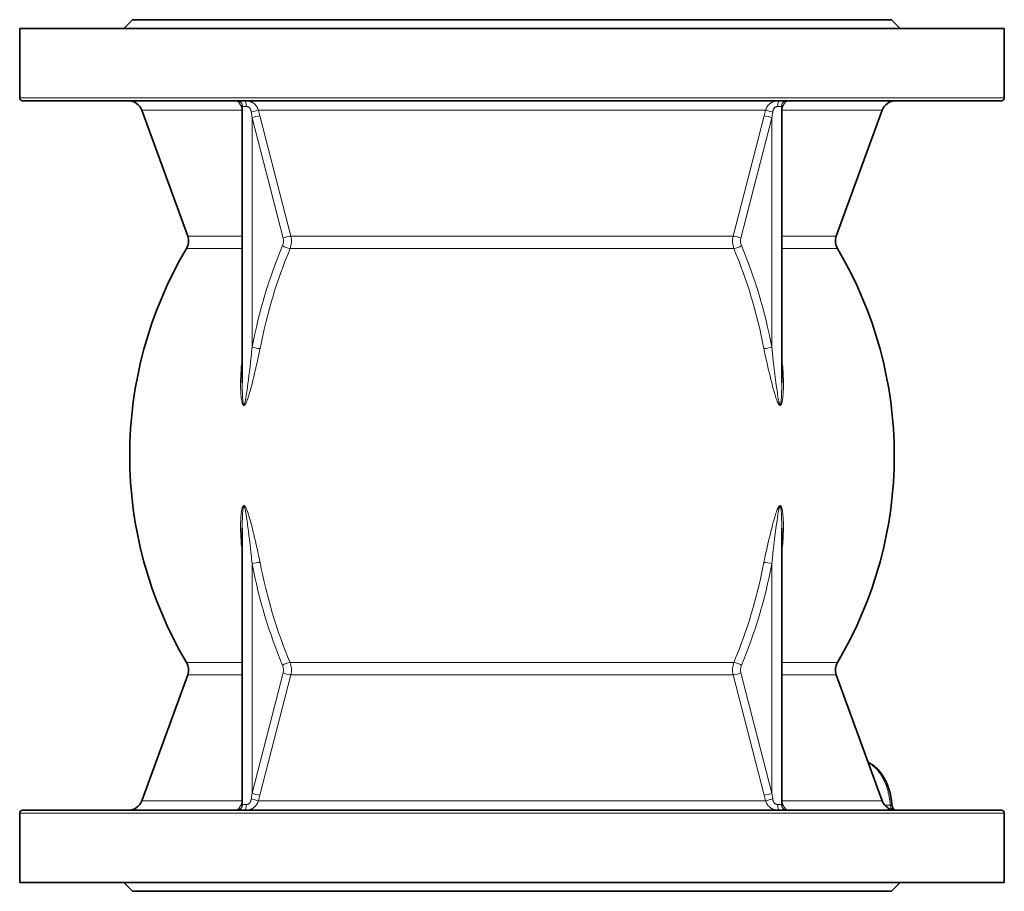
# Model space of a CAD drawing. Extents: x 121 to 804, y 87 to 806.
# Tile 5 of 7: x 338 to 508, y 619 to 770. Entities that reach past the tile are written whole.
import ezdxf

# ---------------------------------------------------------------- set-up
doc = ezdxf.new("R2010")
doc.units = 0

msp = doc.modelspace()

# ---------------------------------------------------------------- linework, layer by layer
at = {"color": 7, "lineweight": 35, "ltscale": 0.106066}
for p, q in [((357.98, 769.87), (356.48, 768.37)), ((488.98, 769.87), (490.48, 768.37)), ((357.98, 619.37), (356.48, 620.87)), ((488.98, 619.37), (490.48, 620.87))]:
    msp.add_line(p, q, dxfattribs=at)
at = {"color": 7, "lineweight": 35}
for p, q in [((454.89, 769.87), (357.98, 769.87)), ((488.98, 769.87), (454.89, 769.87)), ((464.24, 768.37), (338.48, 768.37)), ((338.48, 756.37), (338.48, 768.37)), ((508.48, 768.37), (464.24, 768.37)), ((508.48, 756.37), (508.48, 768.37)), ((464, 755.87), (338.98, 755.87)), ((376.91, 707.15), (376.91, 754.82)), ((507.98, 755.87), (464, 755.87)), ((470.06, 707.15), (470.06, 754.82)), ((367.49, 732.49), (359.58, 754.22)), ((479.47, 732.49), (487.39, 754.22)), ((376.91, 634.41), (376.91, 682.09)), ((470.06, 634.41), (470.06, 682.09)), ((367.49, 656.75), (359.58, 635.01)), ((479.47, 656.75), (487.39, 635.01)), ((338.48, 620.87), (338.48, 632.87)), ((464, 633.37), (338.98, 633.37)), ((507.98, 633.37), (464, 633.37)), ((508.48, 620.87), (508.48, 632.87)), ((464.24, 620.87), (338.48, 620.87)), ((508.48, 620.87), (464.24, 620.87)), ((454.89, 619.37), (357.98, 619.37)), ((488.98, 619.37), (454.89, 619.37))]:
    msp.add_line(p, q, dxfattribs=at)
at = {"color": 7, "lineweight": 13}
for p, q in [((464.24, 756.37), (338.48, 756.37)), ((508.48, 756.37), (464.24, 756.37)), ((376.91, 754.22), (359.58, 754.22)), ((454.12, 754.22), (379.69, 754.22)), ((379.96, 753.25), (385.31, 732.49)), ((467.28, 754.22), (454.12, 754.22)), ((461.66, 732.49), (467, 753.25)), ((487.39, 754.22), (470.06, 754.22)), ((378.61, 752.91), (383.96, 732.15)), ((378.61, 713.34), (378.61, 752.91)), ((463.01, 732.15), (468.35, 752.91)), ((468.35, 713.34), (468.35, 752.91)), ((385.31, 732.49), (450.33, 732.49)), ((450.33, 732.49), (461.66, 732.49)), ((385.17, 730.36), (450.42, 730.36)), ((450.42, 730.36), (461.8, 730.36)), ((378.61, 636.33), (378.61, 675.9)), ((468.35, 636.33), (468.35, 675.9)), ((385.17, 658.88), (450.42, 658.88)), ((461.8, 658.88), (450.42, 658.88)), ((378.61, 636.33), (383.96, 657.09)), ((379.96, 635.99), (385.31, 656.75)), ((385.31, 656.75), (450.33, 656.75)), ((450.33, 656.75), (461.66, 656.75)), ((461.66, 656.75), (467, 635.99)), ((463.01, 657.09), (468.35, 636.33)), ((376.91, 635.01), (359.58, 635.01)), ((454.12, 635.01), (379.69, 635.01)), ((467.28, 635.01), (454.12, 635.01)), ((487.39, 635.01), (470.06, 635.01)), ((464.24, 632.87), (338.48, 632.87)), ((508.48, 632.87), (464.24, 632.87))]:
    msp.add_line(p, q, dxfattribs=at)
at = {"color": 7, "lineweight": 13, "ltscale": 0.031687}
for p, q in [((377.59, 754.87), (376.96, 754.87)), ((376.96, 634.37), (377.59, 634.37))]:
    msp.add_line(p, q, dxfattribs=at)
at = {"color": 7, "lineweight": 13, "ltscale": 0.031688}
for p, q in [((470.01, 754.87), (469.38, 754.87)), ((469.38, 634.37), (470.01, 634.37))]:
    msp.add_line(p, q, dxfattribs=at)
at = {"color": 7, "lineweight": 13, "ltscale": 0.470625}
for p, q in [((367.49, 732.49), (376.91, 732.49)), ((367.49, 656.75), (376.91, 656.75))]:
    msp.add_line(p, q, dxfattribs=at)
at = {"color": 7, "lineweight": 13, "ltscale": 0.470624}
for p, q in [((470.06, 732.49), (479.47, 732.49)), ((470.06, 656.75), (479.47, 656.75))]:
    msp.add_line(p, q, dxfattribs=at)
at = {"color": 7, "lineweight": 13, "ltscale": 0.480605}
for p, q in [((376.91, 730.36), (367.29, 730.36)), ((479.67, 730.36), (470.06, 730.36)), ((376.91, 658.88), (367.29, 658.88)), ((470.06, 658.88), (479.67, 658.88))]:
    msp.add_line(p, q, dxfattribs=at)
at = {"color": 7, "lineweight": 13, "ltscale": 0.048456}
msp.add_line((488.78, 634.27), (487.82, 634.27), dxfattribs=at)
at = {"color": 7, "lineweight": 13}
for points in [[(376.91, 754.39), (376.87, 754.5), (376.84, 754.61), (376.8, 754.72), (376.75, 754.82), (376.71, 754.93), (376.66, 755.03), (376.61, 755.12), (376.56, 755.2), (376.51, 755.28), (376.46, 755.36), (376.41, 755.43), (376.37, 755.49), (376.32, 755.54), (376.28, 755.6), (376.25, 755.63), (376.22, 755.67), (376.18, 755.7), (376.15, 755.73), (376.11, 755.77), (376.07, 755.8), (376.04, 755.83), (376.02, 755.85), (376.01, 755.86), (376, 755.86), (376, 755.87), (376, 755.87), (376, 755.87), (376, 755.87), (376.01, 755.87)], [(376.91, 754.82), (376.91, 754.84), (376.91, 754.85), (376.91, 754.85), (376.91, 754.86), (376.92, 754.86), (376.93, 754.86), (376.93, 754.87), (376.94, 754.87), (376.96, 754.87)], [(377.28, 755.87), (377.36, 755.87), (377.43, 755.87), (377.5, 755.87), (377.57, 755.86), (377.66, 755.86), (377.76, 755.85), (377.85, 755.83), (377.91, 755.83), (377.97, 755.82), (378.02, 755.81), (378.07, 755.8), (378.14, 755.78), (378.21, 755.76), (378.27, 755.74), (378.36, 755.71), (378.44, 755.68), (378.52, 755.65), (378.6, 755.61), (378.68, 755.57), (378.75, 755.53), (378.83, 755.48), (378.9, 755.43), (378.96, 755.38), (379.03, 755.33), (379.09, 755.27), (379.15, 755.21), (379.21, 755.14), (379.27, 755.07), (379.32, 755), (379.37, 754.93), (379.42, 754.86), (379.46, 754.78), (379.5, 754.72), (379.53, 754.66), (379.55, 754.6), (379.57, 754.56), (379.59, 754.51), (379.63, 754.42), (379.66, 754.32), (379.69, 754.22)], [(377.59, 754.87), (377.63, 754.87), (377.68, 754.87), (377.71, 754.86), (377.75, 754.86), (377.8, 754.85), (377.85, 754.84), (377.89, 754.83), (377.94, 754.81), (377.98, 754.8), (378.02, 754.77), (378.06, 754.75), (378.09, 754.72), (378.12, 754.7), (378.15, 754.68), (378.17, 754.65), (378.19, 754.63), (378.21, 754.61), (378.24, 754.56), (378.27, 754.51), (378.3, 754.47), (378.32, 754.42), (378.34, 754.37), (378.36, 754.34), (378.37, 754.3), (378.39, 754.26), (378.4, 754.22), (378.41, 754.18), (378.42, 754.14), (378.44, 754.06), (378.46, 753.97), (378.48, 753.88)], [(467.28, 754.22), (467.31, 754.32), (467.34, 754.42), (467.36, 754.47), (467.38, 754.52), (467.4, 754.57), (467.42, 754.61), (467.46, 754.69), (467.5, 754.77), (467.54, 754.84), (467.58, 754.91), (467.63, 754.98), (467.68, 755.05), (467.74, 755.12), (467.8, 755.19), (467.86, 755.25), (467.89, 755.28), (467.92, 755.31), (467.95, 755.34), (467.99, 755.37), (468.03, 755.41), (468.08, 755.44), (468.13, 755.47), (468.18, 755.51), (468.23, 755.54), (468.28, 755.57), (468.32, 755.59), (468.36, 755.61), (468.44, 755.65), (468.53, 755.68), (468.61, 755.72), (468.7, 755.74), (468.78, 755.77), (468.86, 755.79), (468.94, 755.8), (469.02, 755.82), (469.08, 755.83), (469.13, 755.84), (469.25, 755.85), (469.36, 755.86), (469.47, 755.87), (469.58, 755.87), (469.69, 755.87)], [(468.49, 753.88), (468.51, 753.98), (468.52, 754.03), (468.53, 754.08), (468.54, 754.12), (468.55, 754.17), (468.57, 754.23), (468.59, 754.3), (468.62, 754.36), (468.65, 754.42), (468.68, 754.48), (468.69, 754.51), (468.71, 754.53), (468.73, 754.57), (468.76, 754.6), (468.78, 754.63), (468.82, 754.67), (468.85, 754.7), (468.89, 754.73), (468.93, 754.76), (468.97, 754.79), (469.02, 754.81), (469.05, 754.82), (469.09, 754.83), (469.13, 754.84), (469.16, 754.85), (469.19, 754.86), (469.22, 754.86), (469.25, 754.86), (469.28, 754.87), (469.31, 754.87), (469.38, 754.87)], [(470.01, 754.87), (470.02, 754.87), (470.03, 754.87), (470.04, 754.86), (470.05, 754.86), (470.05, 754.86), (470.06, 754.85), (470.06, 754.85), (470.06, 754.84), (470.06, 754.82)], [(470.96, 755.87), (470.97, 755.87), (470.97, 755.87), (470.97, 755.87), (470.97, 755.87), (470.97, 755.86), (470.96, 755.86), (470.96, 755.85), (470.93, 755.83), (470.9, 755.81), (470.85, 755.76), (470.82, 755.73), (470.79, 755.7), (470.74, 755.66), (470.7, 755.61), (470.65, 755.55), (470.6, 755.48), (470.54, 755.41), (470.49, 755.33), (470.43, 755.24), (470.38, 755.15), (470.33, 755.06), (470.28, 754.96), (470.23, 754.85), (470.18, 754.75), (470.14, 754.64), (470.1, 754.53), (470.07, 754.41), (470.06, 754.39)], [(379.98, 713.08), (379.9, 712.67), (379.82, 712.27), (379.74, 711.86), (379.67, 711.56), (379.61, 711.26), (379.47, 710.65), (379.34, 710.05), (379.2, 709.44), (379.05, 708.84), (378.9, 708.23), (378.75, 707.62), (378.68, 707.32), (378.6, 707.01), (378.49, 706.61), (378.39, 706.21), (378.27, 705.8), (378.19, 705.5), (378.1, 705.2), (378.05, 705.03), (378, 704.87), (377.96, 704.73), (377.91, 704.6), (377.85, 704.41), (377.82, 704.31), (377.78, 704.22), (377.73, 704.09), (377.68, 703.97), (377.63, 703.84), (377.58, 703.73), (377.56, 703.68), (377.53, 703.63), (377.5, 703.56), (377.46, 703.5), (377.44, 703.47), (377.42, 703.43), (377.39, 703.39), (377.37, 703.37), (377.35, 703.35), (377.33, 703.34), (377.32, 703.32), (377.29, 703.3), (377.27, 703.29), (377.25, 703.28), (377.23, 703.27), (377.2, 703.26), (377.18, 703.26), (377.16, 703.27), (377.15, 703.27), (377.14, 703.28), (377.11, 703.29), (377.09, 703.31), (377.08, 703.32), (377.07, 703.33), (377.06, 703.35), (377.05, 703.36), (377.03, 703.39), (377.01, 703.42), (377, 703.45), (376.98, 703.47), (376.96, 703.53), (376.93, 703.6), (376.91, 703.67), (376.89, 703.74), (376.87, 703.81), (376.85, 703.92), (376.82, 704.03), (376.8, 704.17), (376.77, 704.32), (376.75, 704.46), (376.74, 704.57), (376.73, 704.68), (376.7, 704.9), (376.69, 705.03), (376.68, 705.15), (376.66, 705.4), (376.65, 705.65), (376.64, 705.9), (376.63, 706.2), (376.62, 706.49), (376.62, 706.79), (376.62, 707.09), (376.62, 707.39), (376.62, 707.57), (376.63, 707.75), (376.64, 708.11), (376.65, 708.47), (376.67, 708.84), (376.7, 709.2), (376.72, 709.55), (376.75, 709.9), (376.78, 710.25), (376.82, 710.6), (376.86, 710.95), (376.91, 711.3)], [(378.61, 713.34), (378.57, 712.93), (378.53, 712.51), (378.49, 712.08), (378.44, 711.65), (378.35, 710.81), (378.25, 709.97), (378.15, 709.12), (378.07, 708.41), (377.98, 707.71), (377.89, 707.01), (377.84, 706.66), (377.79, 706.3), (377.75, 705.95), (377.7, 705.6), (377.64, 705.25), (377.59, 704.91), (377.55, 704.67), (377.51, 704.44), (377.49, 704.29), (377.46, 704.14), (377.42, 703.99), (377.4, 703.89), (377.38, 703.79), (377.36, 703.72), (377.34, 703.66), (377.32, 703.6), (377.31, 703.56), (377.3, 703.52), (377.28, 703.48), (377.27, 703.46), (377.25, 703.43), (377.25, 703.42), (377.24, 703.41), (377.23, 703.4), (377.22, 703.39), (377.21, 703.39), (377.2, 703.39), (377.19, 703.39), (377.18, 703.39), (377.17, 703.4), (377.17, 703.41), (377.16, 703.42), (377.15, 703.43), (377.14, 703.44), (377.13, 703.46), (377.12, 703.49), (377.11, 703.52), (377.1, 703.55), (377.09, 703.6), (377.08, 703.65), (377.07, 703.7), (377.06, 703.76), (377.05, 703.83), (377.04, 703.9), (377.03, 703.99), (377.02, 704.08), (377.01, 704.19), (377, 704.29), (376.98, 704.5), (376.97, 704.71), (376.96, 704.86), (376.95, 705.02), (376.94, 705.34), (376.93, 705.64), (376.92, 705.94), (376.91, 706.24), (376.91, 706.47), (376.91, 706.69), (376.91, 707.15)], [(470.06, 711.3), (470.09, 711.12), (470.11, 710.93), (470.15, 710.57), (470.19, 710.2), (470.22, 709.84), (470.25, 709.47), (470.28, 709.11), (470.3, 708.75), (470.32, 708.38), (470.33, 708.02), (470.34, 707.83), (470.34, 707.65), (470.35, 707.35), (470.35, 707.04), (470.35, 706.74), (470.35, 706.44), (470.34, 706.14), (470.33, 705.83), (470.32, 705.68), (470.31, 705.53), (470.3, 705.38), (470.29, 705.23), (470.27, 704.99), (470.26, 704.87), (470.25, 704.74), (470.24, 704.63), (470.22, 704.51), (470.21, 704.41), (470.19, 704.31), (470.18, 704.22), (470.16, 704.13), (470.14, 704.01), (470.11, 703.88), (470.1, 703.82), (470.08, 703.76), (470.07, 703.7), (470.05, 703.65), (470.04, 703.61), (470.02, 703.57), (470, 703.51), (469.99, 703.48), (469.97, 703.45), (469.95, 703.41), (469.93, 703.37), (469.92, 703.36), (469.91, 703.34), (469.89, 703.33), (469.88, 703.31), (469.87, 703.3), (469.86, 703.29), (469.84, 703.28), (469.81, 703.27), (469.8, 703.27), (469.79, 703.27), (469.78, 703.26), (469.77, 703.26), (469.75, 703.27), (469.74, 703.27), (469.72, 703.28), (469.7, 703.29), (469.68, 703.3), (469.66, 703.32), (469.64, 703.33), (469.62, 703.35), (469.6, 703.37), (469.59, 703.39), (469.56, 703.42), (469.54, 703.45), (469.52, 703.48), (469.5, 703.51), (469.46, 703.58), (469.42, 703.65), (469.39, 703.73), (469.35, 703.8), (469.32, 703.88), (469.29, 703.96), (469.26, 704.03), (469.2, 704.19), (469.14, 704.35), (469.1, 704.46), (469.06, 704.58), (468.98, 704.82), (468.91, 705.06), (468.86, 705.24), (468.8, 705.42), (468.7, 705.78), (468.6, 706.14), (468.54, 706.38), (468.47, 706.62), (468.4, 706.92), (468.32, 707.21), (468.18, 707.76), (468.03, 708.37), (467.88, 708.98), (467.74, 709.59), (467.6, 710.19), (467.46, 710.8), (467.33, 711.41), (467.21, 711.97), (467.15, 712.26), (467.09, 712.55), (467.04, 712.81), (466.99, 713.08)], [(470.06, 707.15), (470.06, 706.8), (470.06, 706.45), (470.05, 706.09), (470.04, 705.74), (470.03, 705.39), (470.03, 705.22), (470.02, 705.05), (470.01, 704.81), (469.99, 704.58), (469.97, 704.35), (469.96, 704.23), (469.95, 704.11), (469.94, 704), (469.93, 703.9), (469.92, 703.82), (469.9, 703.75), (469.89, 703.66), (469.88, 703.62), (469.87, 703.58), (469.86, 703.54), (469.85, 703.5), (469.84, 703.48), (469.83, 703.45), (469.82, 703.43), (469.81, 703.42), (469.8, 703.41), (469.8, 703.4), (469.79, 703.4), (469.78, 703.39), (469.77, 703.39), (469.76, 703.39), (469.75, 703.39), (469.74, 703.4), (469.73, 703.41), (469.72, 703.42), (469.72, 703.43), (469.71, 703.44), (469.7, 703.46), (469.68, 703.5), (469.66, 703.54), (469.65, 703.58), (469.64, 703.62), (469.62, 703.69), (469.6, 703.75), (469.58, 703.82), (469.57, 703.88), (469.55, 703.96), (469.53, 704.04), (469.51, 704.16), (469.48, 704.29), (469.45, 704.49), (469.41, 704.7), (469.38, 704.9), (469.34, 705.13), (469.31, 705.37), (469.24, 705.83), (469.2, 706.13), (469.16, 706.43), (469.1, 706.83), (469.05, 707.23), (468.99, 707.69), (468.94, 708.14), (468.88, 708.63), (468.82, 709.11), (468.71, 710.05), (468.65, 710.52), (468.6, 710.99), (468.53, 711.62), (468.47, 712.24), (468.4, 712.87), (468.35, 713.34)], [(379.98, 676.16), (379.9, 676.57), (379.82, 676.97), (379.74, 677.37), (379.67, 677.68), (379.61, 677.98), (379.47, 678.59), (379.34, 679.19), (379.2, 679.8), (379.05, 680.4), (378.9, 681.01), (378.75, 681.62), (378.68, 681.92), (378.6, 682.23), (378.49, 682.63), (378.39, 683.03), (378.27, 683.43), (378.19, 683.74), (378.1, 684.04), (378.05, 684.21), (378, 684.37), (377.96, 684.51), (377.91, 684.64), (377.85, 684.83), (377.82, 684.93), (377.78, 685.02), (377.73, 685.15), (377.68, 685.27), (377.63, 685.4), (377.58, 685.5), (377.56, 685.56), (377.53, 685.61), (377.5, 685.68), (377.46, 685.74), (377.44, 685.77), (377.42, 685.81), (377.39, 685.85), (377.37, 685.87), (377.35, 685.89), (377.33, 685.9), (377.32, 685.92), (377.29, 685.94), (377.27, 685.95), (377.25, 685.96), (377.23, 685.97), (377.2, 685.97), (377.18, 685.97), (377.16, 685.97), (377.15, 685.97), (377.14, 685.96), (377.11, 685.95), (377.09, 685.93), (377.08, 685.92), (377.07, 685.91), (377.06, 685.89), (377.05, 685.88), (377.03, 685.85), (377.01, 685.82), (377, 685.79), (376.98, 685.76), (376.96, 685.7), (376.93, 685.64), (376.91, 685.57), (376.89, 685.5), (376.87, 685.43), (376.85, 685.32), (376.82, 685.21), (376.8, 685.07), (376.77, 684.92), (376.75, 684.77), (376.74, 684.67), (376.73, 684.56), (376.7, 684.34), (376.69, 684.21), (376.68, 684.09), (376.66, 683.84), (376.65, 683.59), (376.64, 683.34), (376.63, 683.04), (376.62, 682.75), (376.62, 682.45), (376.62, 682.15), (376.62, 681.85), (376.62, 681.67), (376.63, 681.49), (376.64, 681.13), (376.65, 680.76), (376.67, 680.4), (376.7, 680.04), (376.72, 679.69), (376.75, 679.34), (376.78, 678.99), (376.82, 678.64), (376.86, 678.29), (376.91, 677.94)], [(378.61, 675.9), (378.57, 676.31), (378.53, 676.73), (378.49, 677.16), (378.44, 677.59), (378.35, 678.43), (378.25, 679.27), (378.15, 680.12), (378.07, 680.82), (377.98, 681.53), (377.89, 682.23), (377.84, 682.58), (377.79, 682.94), (377.75, 683.29), (377.7, 683.64), (377.64, 683.99), (377.59, 684.33), (377.55, 684.57), (377.51, 684.8), (377.49, 684.95), (377.46, 685.1), (377.42, 685.25), (377.4, 685.35), (377.38, 685.45), (377.36, 685.52), (377.34, 685.58), (377.32, 685.64), (377.31, 685.68), (377.3, 685.72), (377.28, 685.76), (377.27, 685.78), (377.25, 685.81), (377.25, 685.82), (377.24, 685.83), (377.23, 685.84), (377.22, 685.85), (377.21, 685.85), (377.2, 685.85), (377.19, 685.85), (377.18, 685.85), (377.17, 685.84), (377.17, 685.83), (377.16, 685.82), (377.15, 685.81), (377.14, 685.79), (377.13, 685.78), (377.12, 685.75), (377.11, 685.72), (377.1, 685.69), (377.09, 685.64), (377.08, 685.59), (377.07, 685.53), (377.06, 685.48), (377.05, 685.41), (377.04, 685.34), (377.03, 685.25), (377.02, 685.16), (377.01, 685.05), (377, 684.95), (376.98, 684.74), (376.97, 684.53), (376.96, 684.37), (376.95, 684.22), (376.94, 683.9), (376.93, 683.6), (376.92, 683.3), (376.91, 683), (376.91, 682.77), (376.91, 682.54), (376.91, 682.09)], [(470.06, 677.94), (470.09, 678.12), (470.11, 678.31), (470.15, 678.67), (470.19, 679.04), (470.22, 679.4), (470.25, 679.77), (470.28, 680.13), (470.3, 680.49), (470.32, 680.86), (470.33, 681.22), (470.34, 681.41), (470.34, 681.59), (470.35, 681.89), (470.35, 682.2), (470.35, 682.5), (470.35, 682.8), (470.34, 683.1), (470.33, 683.41), (470.32, 683.56), (470.31, 683.71), (470.3, 683.86), (470.29, 684.01), (470.27, 684.25), (470.26, 684.37), (470.25, 684.5), (470.24, 684.61), (470.22, 684.73), (470.21, 684.83), (470.19, 684.93), (470.18, 685.02), (470.16, 685.11), (470.14, 685.23), (470.11, 685.36), (470.1, 685.42), (470.08, 685.48), (470.07, 685.53), (470.05, 685.59), (470.04, 685.63), (470.02, 685.67), (470, 685.73), (469.99, 685.76), (469.97, 685.79), (469.95, 685.83), (469.93, 685.86), (469.92, 685.88), (469.91, 685.9), (469.89, 685.91), (469.88, 685.93), (469.87, 685.94), (469.86, 685.95), (469.84, 685.96), (469.81, 685.97), (469.8, 685.97), (469.79, 685.97), (469.78, 685.97), (469.77, 685.97), (469.75, 685.97), (469.74, 685.97), (469.72, 685.96), (469.7, 685.95), (469.68, 685.94), (469.66, 685.92), (469.64, 685.91), (469.62, 685.89), (469.6, 685.87), (469.59, 685.85), (469.56, 685.82), (469.54, 685.79), (469.52, 685.76), (469.5, 685.73), (469.46, 685.66), (469.42, 685.59), (469.39, 685.51), (469.35, 685.44), (469.32, 685.36), (469.29, 685.28), (469.26, 685.21), (469.2, 685.05), (469.14, 684.89), (469.1, 684.77), (469.06, 684.66), (468.98, 684.42), (468.91, 684.18), (468.86, 684), (468.8, 683.82), (468.7, 683.46), (468.6, 683.1), (468.54, 682.86), (468.47, 682.62), (468.4, 682.32), (468.32, 682.02), (468.18, 681.48), (468.03, 680.87), (467.88, 680.26), (467.74, 679.65), (467.6, 679.05), (467.46, 678.44), (467.33, 677.83), (467.21, 677.27), (467.15, 676.98), (467.09, 676.69), (467.04, 676.43), (466.99, 676.16)], [(470.06, 682.09), (470.06, 682.44), (470.06, 682.79), (470.05, 683.14), (470.04, 683.5), (470.03, 683.85), (470.03, 684.02), (470.02, 684.19), (470.01, 684.43), (469.99, 684.66), (469.97, 684.89), (469.96, 685.01), (469.95, 685.13), (469.94, 685.24), (469.93, 685.34), (469.92, 685.42), (469.9, 685.49), (469.89, 685.58), (469.88, 685.62), (469.87, 685.66), (469.86, 685.7), (469.85, 685.74), (469.84, 685.76), (469.83, 685.79), (469.82, 685.81), (469.81, 685.82), (469.8, 685.83), (469.8, 685.84), (469.79, 685.84), (469.78, 685.85), (469.77, 685.85), (469.76, 685.85), (469.75, 685.85), (469.74, 685.84), (469.73, 685.83), (469.72, 685.82), (469.72, 685.81), (469.71, 685.8), (469.7, 685.78), (469.68, 685.74), (469.66, 685.7), (469.65, 685.66), (469.64, 685.62), (469.62, 685.55), (469.6, 685.49), (469.58, 685.42), (469.57, 685.36), (469.55, 685.28), (469.53, 685.2), (469.51, 685.08), (469.48, 684.95), (469.45, 684.75), (469.41, 684.54), (469.38, 684.34), (469.34, 684.11), (469.31, 683.87), (469.24, 683.41), (469.2, 683.11), (469.16, 682.81), (469.1, 682.41), (469.05, 682.01), (468.99, 681.55), (468.94, 681.1), (468.88, 680.61), (468.82, 680.13), (468.71, 679.19), (468.65, 678.72), (468.6, 678.25), (468.53, 677.62), (468.47, 677), (468.4, 676.37), (468.35, 675.9)], [(488.78, 634.27), (488.77, 634.5), (488.76, 634.61), (488.75, 634.73), (488.73, 634.84), (488.72, 634.95), (488.7, 635.12), (488.68, 635.29), (488.65, 635.46), (488.62, 635.63), (488.59, 635.82), (488.55, 636.01), (488.51, 636.2), (488.46, 636.39), (488.42, 636.58), (488.37, 636.76), (488.32, 636.95), (488.26, 637.15), (488.19, 637.34), (488.13, 637.54), (488.06, 637.73), (488.02, 637.82), (487.98, 637.92), (487.93, 638.04), (487.88, 638.17), (487.83, 638.29), (487.75, 638.45), (487.68, 638.6), (487.6, 638.76), (487.52, 638.91), (487.44, 639.06), (487.35, 639.21), (487.26, 639.35), (487.17, 639.49), (487.08, 639.63), (486.98, 639.77), (486.88, 639.91), (486.78, 640.04), (486.68, 640.17), (486.57, 640.29), (486.52, 640.35), (486.46, 640.41), (486.39, 640.49), (486.31, 640.57), (486.24, 640.65), (486.13, 640.75), (486.03, 640.85), (485.92, 640.94), (485.81, 641.03), (485.7, 641.12), (485.59, 641.2), (485.47, 641.29), (485.35, 641.36), (485.24, 641.44), (485.12, 641.51), (485, 641.58)], [(376.91, 634.85), (376.87, 634.74), (376.84, 634.63), (376.8, 634.52), (376.75, 634.42), (376.71, 634.31), (376.66, 634.21), (376.61, 634.12), (376.56, 634.03), (376.51, 633.96), (376.46, 633.88), (376.41, 633.81), (376.37, 633.75), (376.32, 633.69), (376.28, 633.64), (376.25, 633.61), (376.22, 633.57), (376.18, 633.54), (376.15, 633.51), (376.11, 633.47), (376.07, 633.44), (376.02, 633.39), (376.01, 633.38), (376, 633.38), (376, 633.37), (376, 633.37), (376, 633.37), (376, 633.37), (376.01, 633.37)], [(376.91, 634.41), (376.91, 634.4), (376.91, 634.39), (376.91, 634.39), (376.91, 634.38), (376.92, 634.38), (376.93, 634.37), (376.93, 634.37), (376.94, 634.37), (376.96, 634.37)], [(377.32, 633.37), (377.39, 633.37), (377.47, 633.37), (377.54, 633.38), (377.6, 633.38), (377.7, 633.39), (377.79, 633.4), (377.89, 633.41), (377.94, 633.42), (377.99, 633.43), (378.05, 633.44), (378.1, 633.45), (378.17, 633.47), (378.23, 633.49), (378.3, 633.51), (378.35, 633.52), (378.39, 633.54), (378.44, 633.55), (378.48, 633.57), (378.55, 633.6), (378.61, 633.63), (378.67, 633.66), (378.73, 633.7), (378.8, 633.74), (378.87, 633.78), (378.93, 633.83), (378.99, 633.88), (379.05, 633.93), (379.1, 633.98), (379.16, 634.04), (379.22, 634.11), (379.28, 634.18), (379.33, 634.24), (379.38, 634.32), (379.42, 634.39), (379.47, 634.46), (379.49, 634.51), (379.51, 634.55), (379.53, 634.6), (379.56, 634.64), (379.59, 634.73), (379.63, 634.82), (379.66, 634.92), (379.69, 635.01)], [(377.59, 634.37), (377.63, 634.37), (377.68, 634.37), (377.71, 634.37), (377.75, 634.38), (377.8, 634.39), (377.85, 634.4), (377.89, 634.41), (377.94, 634.43), (377.98, 634.44), (378.02, 634.47), (378.06, 634.49), (378.09, 634.52), (378.12, 634.54), (378.15, 634.56), (378.17, 634.59), (378.19, 634.61), (378.21, 634.63), (378.24, 634.68), (378.27, 634.73), (378.3, 634.77), (378.32, 634.82), (378.34, 634.86), (378.36, 634.9), (378.37, 634.94), (378.39, 634.97), (378.4, 635.01), (378.41, 635.06), (378.42, 635.1), (378.44, 635.18), (378.46, 635.27), (378.48, 635.36)], [(467.28, 635.01), (467.31, 634.92), (467.34, 634.82), (467.36, 634.77), (467.38, 634.72), (467.4, 634.67), (467.42, 634.63), (467.46, 634.55), (467.5, 634.47), (467.54, 634.4), (467.58, 634.33), (467.63, 634.26), (467.68, 634.19), (467.74, 634.12), (467.8, 634.05), (467.86, 633.99), (467.89, 633.96), (467.92, 633.93), (467.95, 633.9), (467.99, 633.87), (468.03, 633.83), (468.08, 633.8), (468.13, 633.76), (468.18, 633.73), (468.23, 633.7), (468.28, 633.67), (468.32, 633.65), (468.36, 633.63), (468.44, 633.59), (468.53, 633.56), (468.61, 633.52), (468.7, 633.49), (468.78, 633.47), (468.86, 633.45), (468.94, 633.43), (469.02, 633.42), (469.08, 633.41), (469.13, 633.4), (469.25, 633.39), (469.36, 633.38), (469.47, 633.37), (469.58, 633.37), (469.69, 633.37)], [(468.49, 635.36), (468.51, 635.26), (468.52, 635.21), (468.53, 635.16), (468.54, 635.12), (468.55, 635.07), (468.57, 635), (468.59, 634.94), (468.62, 634.88), (468.65, 634.82), (468.68, 634.76), (468.69, 634.73), (468.71, 634.7), (468.73, 634.67), (468.76, 634.64), (468.78, 634.61), (468.82, 634.57), (468.85, 634.54), (468.89, 634.5), (468.93, 634.48), (468.97, 634.45), (469.02, 634.43), (469.05, 634.42), (469.09, 634.41), (469.13, 634.4), (469.16, 634.39), (469.19, 634.38), (469.22, 634.38), (469.25, 634.38), (469.28, 634.37), (469.31, 634.37), (469.38, 634.37)], [(470.01, 634.37), (470.02, 634.37), (470.03, 634.37), (470.04, 634.37), (470.05, 634.38), (470.05, 634.38), (470.06, 634.39), (470.06, 634.39), (470.06, 634.4), (470.06, 634.41)], [(470.96, 633.37), (470.97, 633.37), (470.97, 633.37), (470.97, 633.37), (470.97, 633.37), (470.97, 633.37), (470.96, 633.38), (470.96, 633.39), (470.93, 633.41), (470.9, 633.43), (470.85, 633.48), (470.82, 633.51), (470.79, 633.54), (470.74, 633.58), (470.7, 633.63), (470.65, 633.69), (470.6, 633.76), (470.54, 633.83), (470.49, 633.91), (470.43, 634), (470.38, 634.09), (470.33, 634.18), (470.28, 634.28), (470.23, 634.39), (470.18, 634.49), (470.14, 634.6), (470.1, 634.71), (470.07, 634.83), (470.06, 634.85)], [(488.78, 634.27), (488.86, 634.27), (488.92, 634.27), (488.96, 634.27), (489, 634.28), (489.02, 634.28), (489.04, 634.28), (489.06, 634.29), (489.06, 634.29), (489.07, 634.29), (489.07, 634.29), (489.07, 634.3), (489.07, 634.3)], [(489.66, 633.37), (489.63, 633.37), (489.61, 633.38), (489.58, 633.39), (489.57, 633.39), (489.55, 633.4), (489.52, 633.42), (489.48, 633.44), (489.46, 633.46), (489.43, 633.48), (489.41, 633.5), (489.4, 633.52), (489.38, 633.54), (489.35, 633.58), (489.32, 633.63), (489.3, 633.67), (489.26, 633.74), (489.24, 633.8), (489.21, 633.86), (489.17, 633.93)]]:
    msp.add_lwpolyline(points, dxfattribs=at)
at = {"color": 7, "lineweight": 35}
for points in [[(484.97, 641.65), (485.06, 641.6), (485.15, 641.56), (485.25, 641.51), (485.34, 641.46), (485.43, 641.4), (485.52, 641.35), (485.61, 641.29), (485.7, 641.23), (485.79, 641.17), (485.88, 641.11), (485.96, 641.04), (486.05, 640.97), (486.13, 640.91), (486.21, 640.84), (486.3, 640.76), (486.38, 640.69), (486.45, 640.62), (486.53, 640.55), (486.6, 640.48), (486.67, 640.41), (486.74, 640.33), (486.8, 640.26), (486.87, 640.19), (486.93, 640.11), (487, 640.03), (487.06, 639.96), (487.12, 639.88), (487.18, 639.8), (487.25, 639.71), (487.3, 639.63), (487.36, 639.55), (487.42, 639.47), (487.48, 639.38), (487.54, 639.29), (487.59, 639.2), (487.65, 639.1), (487.71, 639.01), (487.76, 638.91), (487.82, 638.82), (487.87, 638.72), (487.92, 638.62), (487.97, 638.52), (488.02, 638.42), (488.07, 638.32), (488.12, 638.22), (488.16, 638.11), (488.21, 638.01), (488.25, 637.91), (488.29, 637.8), (488.34, 637.69), (488.38, 637.59), (488.42, 637.48), (488.46, 637.37), (488.49, 637.26), (488.53, 637.15), (488.56, 637.04), (488.6, 636.93), (488.63, 636.82), (488.66, 636.7), (488.7, 636.59), (488.72, 636.48), (488.75, 636.36), (488.78, 636.25), (488.81, 636.13), (488.83, 636.02), (488.86, 635.91), (488.88, 635.79), (488.9, 635.68), (488.92, 635.57), (488.94, 635.45), (488.96, 635.34), (488.97, 635.22), (488.99, 635.11), (489.01, 634.99), (489.02, 634.88), (489.03, 634.76), (489.05, 634.65), (489.06, 634.53), (489.07, 634.41), (489.07, 634.3)], [(489.68, 633.37), (489.67, 633.37), (489.65, 633.37), (489.62, 633.38), (489.6, 633.39), (489.56, 633.41), (489.55, 633.42), (489.53, 633.44), (489.51, 633.45), (489.49, 633.47), (489.45, 633.5), (489.42, 633.55), (489.38, 633.59), (489.34, 633.64), (489.31, 633.69), (489.28, 633.74), (489.24, 633.8), (489.2, 633.88), (489.17, 633.93)]]:
    msp.add_lwpolyline(points, dxfattribs=at)
for centre, radius, start, end in [((338.98, 756.37), 0.5, 180, 270), ((357.23, 753.37), 2.5, 20, 90), ((376.04, 754.83), 0.863, 359.5448, 22.2693), ((470.92, 754.83), 0.858, 157.6911, 180.501), ((489.73, 753.37), 2.5, 90, 160), ((507.98, 756.37), 0.5, 270, 360), ((365.14, 731.63), 2.5, 329.3001, 20), ((481.82, 731.63), 2.5, 160, 210.6999), ((427.48, 694.62), 70, 149.3001, 210.6999), ((419.48, 694.62), 70, 329.3001, 30.6999), ((365.14, 657.61), 2.5, 340, 30.6999), ((481.82, 657.61), 2.5, 149.3001, 200), ((357.23, 635.87), 2.5, 270.2459, 340), ((376.04, 634.41), 0.863, 337.7308, 0.4552), ((470.93, 634.41), 0.863, 179.5439, 202.2698), ((489.73, 635.87), 2.5, 200, 269.7541), ((490.07, 634.37), 1, 184.0881, 206.1887), ((338.98, 632.87), 0.5, 90, 180), ((507.98, 632.87), 0.5, 360, 90)]:
    msp.add_arc(centre, radius, start, end, dxfattribs=at)
at = {"color": 7, "lineweight": 13}
for centre, radius, start, end in [((337.25, 747.59), 41.71, 7.3308, 8.6781), ((357.67, 747.52), 23.02, 14.4286, 16.939), ((489.31, 747.51), 23.04, 163.0621, 165.5711), ((509.69, 747.59), 41.67, 171.3207, 172.6691), ((337.25, 641.65), 41.71, 351.3219, 352.6692), ((357.67, 641.72), 23.02, 343.0609, 345.5714), ((489.31, 641.73), 23.04, 194.4289, 196.9379), ((509.69, 641.65), 41.67, 187.3309, 188.6792)]:
    msp.add_arc(centre, radius, start, end, dxfattribs=at)
for centre, major_axis, ratio, start_param, end_param in [((376.01, 754.87), (0, -1), 0.949004, 1.570797, 3.141593), ((377.28, 754.87), (0, 1), 0.315264, 4.712389, 6.283185), ((469.69, 754.87), (0, -1), 0.315263, 3.141593, 4.712389), ((470.96, 754.87), (0, 1), 0.949004, 0, 1.570796), ((379.05, 753.88), (0.956, 0.292), 0.198939, 0.772998, 2.147947), ((379.32, 752.91), (0.968, 0.249), 0.241948, 0.783436, 2.325085), ((467.65, 752.91), (0.968, -0.249), 0.241948, 0.816507, 2.358156), ((467.92, 753.88), (0.956, -0.292), 0.198939, 0.993641, 2.368586), ((382.96, 731.63), (0, -1.5), 0.707551, 1.034989, 1.919861), ((384.67, 732.15), (0.968, 0.249), 0.241977, 0.787299, 2.325077), ((383.67, 731.63), (0, -2.5), 0.696758, 1.034793, 1.919969), ((463.3, 731.63), (0, -2.5), 0.696757, 4.36321, 5.248387), ((462.3, 732.15), (0.968, -0.249), 0.241977, 0.816515, 2.354293), ((464, 731.63), (0, -1.5), 0.707551, 4.363325, 5.248196), ((427, 694.63), (-0.01, -70.95), 0.707007, 4.17641, 4.445592), ((428.11, 694.39), (0.3, -70.31), 0.709374, 4.172472, 4.440431), ((384.58, 730.87), (0.922, -0.387), 0.361172, 4.002282, 5.542929), ((462.39, 730.87), (0.922, 0.387), 0.361171, 3.881849, 5.422496), ((419.2, 694.57), (-0.06, -70.03), 0.707369, 1.838894, 2.107834), ((419.95, 694.62), (0, -70.97), 0.707079, 1.837749, 2.106894), ((379.32, 713.34), (0.982, -0.19), 0.186526, 3.945018, 5.485893), ((467.65, 713.34), (0.982, 0.19), 0.186526, 3.938885, 5.47976), ((379.32, 675.9), (0.982, 0.19), 0.186526, 0.797292, 2.338168), ((427, 694.61), (0.01, -70.95), 0.707006, 4.979186, 5.248368), ((428.1, 694.84), (-0.3, -70.31), 0.709346, 4.984278, 5.252252), ((419.2, 694.67), (0.06, -70.03), 0.707369, 1.03376, 1.302701), ((419.95, 694.62), (0, -70.97), 0.707079, 1.034698, 1.303843), ((467.65, 675.9), (0.982, -0.19), 0.186526, 0.803425, 2.344301), ((384.58, 658.37), (0.922, 0.387), 0.361171, 0.740256, 2.280904), ((382.96, 657.61), (0, -1.5), 0.707551, 1.221732, 2.106604), ((383.67, 657.61), (0, -2.5), 0.696758, 1.221623, 2.106799), ((463.3, 657.61), (0, -2.5), 0.696758, 4.176391, 5.061568), ((462.39, 658.37), (0.922, -0.387), 0.361171, 0.860689, 2.401337), ((464, 657.61), (0, -1.5), 0.707551, 4.176582, 5.061453), ((384.67, 657.09), (0.968, -0.249), 0.241977, 3.958108, 5.495886), ((462.3, 657.09), (0.968, 0.249), 0.241976, 3.928892, 5.46667), ((379.32, 636.33), (0.968, -0.249), 0.241948, 3.9581, 5.499749), ((467.65, 636.33), (0.968, 0.249), 0.241948, 3.925029, 5.466678), ((376.01, 634.37), (0, -1), 0.949004, 0.005789, 1.570796), ((377.28, 634.37), (0, 1), 0.315264, 3.141593, 4.712389), ((379.05, 635.36), (0.956, -0.292), 0.198939, 4.135238, 5.510187), ((467.92, 635.36), (0.956, 0.292), 0.198939, 3.9146, 5.289544), ((469.69, 634.37), (0, -1), 0.315263, 4.712389, 6.283185), ((470.96, 634.37), (0, 1), 0.949004, 1.570796, 3.135802), ((489.49, 634.37), (0, -1), 0.707107, 4.815134, 6.001168)]:
    msp.add_ellipse(centre, major_axis=major_axis, ratio=ratio, start_param=start_param, end_param=end_param, dxfattribs=at)

doc.saveas('drawing.dxf')
